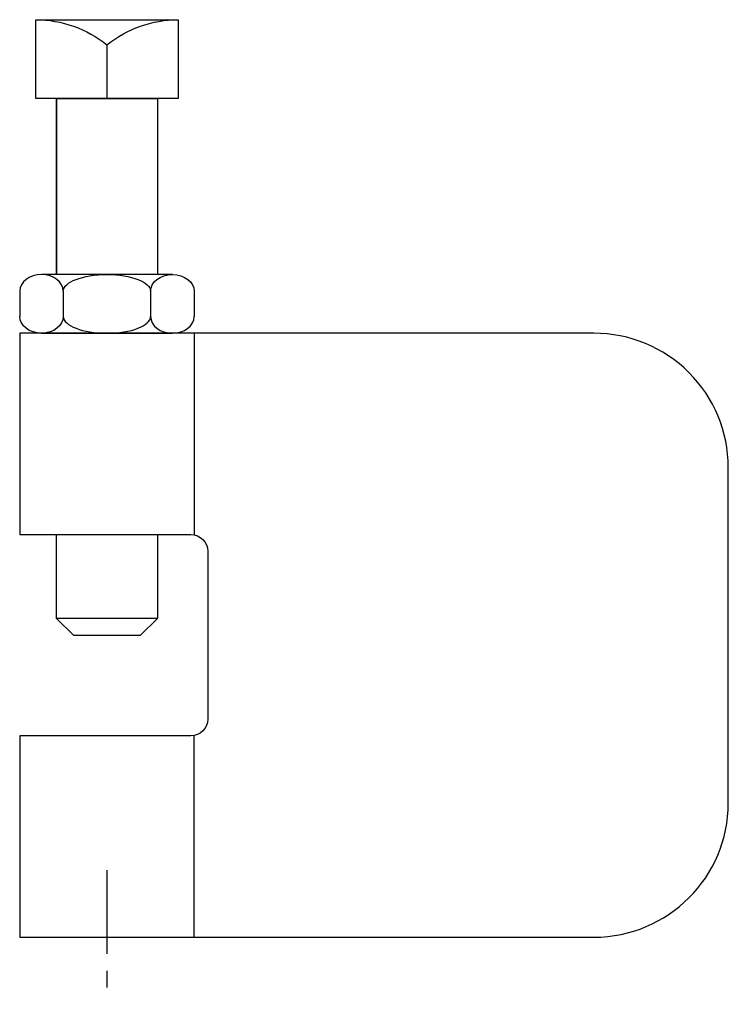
# Model space of a CAD drawing. Extents: x 15 to 201, y 11 to 268.
import ezdxf

# ---------------------------------------------------------------- set-up
doc = ezdxf.new("R2010")
doc.units = 0
doc.header["$MEASUREMENT"] = 0
doc.linetypes.add('AI9-LTYPE1', pattern=[35.103166, 21.939478, -4.387896, 4.387896, -4.387896])
doc.layers.get('0').update_dxf_attribs({"linetype": 'CONTINUOUS'})

msp = doc.modelspace()

# ---------------------------------------------------------------- linework, layer by layer
at = {"color": 7}
for p, q in [((19.57, 268.45), (56.78, 268.45)), ((38.17, 261.87), (38.17, 247.88)), ((25.01, 247.88), (25.01, 201.81)), ((51.34, 247.88), (51.34, 201.81)), ((55.27, 201.81), (21.07, 201.81)), ((15.37, 197.42), (15.37, 190.84)), ((26.77, 197.42), (26.77, 190.84)), ((49.57, 197.42), (49.57, 190.84)), ((60.97, 197.42), (60.97, 190.84)), ((21.07, 186.45), (55.27, 186.45)), ((60.97, 186.45), (60.97, 133.71)), ((60.97, 28.49), (60.97, 81.23))]:
    msp.add_line(p, q, dxfattribs=at)
at = {"color": 253, "linetype": 'AI9-LTYPE1'}
msp.add_line((38.17, 46.04), (38.17, 10.94), dxfattribs=at)
at = {"color": 7}
for points in [[(51.34, 201.81), (25.01, 201.81), (25.01, 247.88), (51.34, 247.88)], [(51.34, 133.8), (51.34, 111.86), (25.01, 111.86), (25.01, 133.8)]]:
    msp.add_lwpolyline(points, close=True, dxfattribs=at)
for points in [[(51.34, 133.8), (51.34, 111.86), (25.01, 111.86), (25.01, 133.8)], [(25.01, 111.86), (29.4, 107.47), (46.95, 107.47), (51.34, 111.86)]]:
    msp.add_lwpolyline(points, dxfattribs=at)
for points, knots in [([(19.57, 268.45), (19.57, 268.45), (19.57, 247.88), (19.57, 247.88), (19.57, 247.88), (56.78, 247.88), (56.78, 247.88), (56.78, 247.88), (56.78, 268.45), (56.78, 268.45), (50.01, 268.45), (43.44, 266.13), (38.17, 261.87), (32.91, 266.13), (26.34, 268.45), (19.57, 268.45)], [0, 0, 0, 0, 1, 1, 1, 2, 2, 2, 3, 3, 3, 4, 4, 4, 5, 5, 5, 5]), ([(26.77, 197.42), (26.77, 199.84), (24.22, 201.81), (21.07, 201.81), (17.93, 201.81), (15.37, 199.84), (15.37, 197.42)], [0, 0, 0, 0, 1, 1, 1, 2, 2, 2, 2]), ([(26.77, 197.42), (26.77, 199.84), (31.88, 201.81), (38.17, 201.81), (44.47, 201.81), (49.57, 199.84), (49.57, 197.42)], [0, 0, 0, 0, 1, 1, 1, 2, 2, 2, 2]), ([(49.57, 197.42), (49.57, 199.84), (52.13, 201.81), (55.27, 201.81), (58.42, 201.81), (60.97, 199.84), (60.97, 197.42)], [0, 0, 0, 0, 1, 1, 1, 2, 2, 2, 2]), ([(26.77, 190.84), (26.77, 188.42), (24.22, 186.45), (21.07, 186.45), (17.93, 186.45), (15.37, 188.42), (15.37, 190.84)], [0, 0, 0, 0, 1, 1, 1, 2, 2, 2, 2]), ([(26.77, 190.84), (26.77, 188.42), (31.88, 186.45), (38.17, 186.45), (44.47, 186.45), (49.57, 188.42), (49.57, 190.84)], [0, 0, 0, 0, 1, 1, 1, 2, 2, 2, 2]), ([(49.57, 190.84), (49.57, 188.42), (52.13, 186.45), (55.27, 186.45), (58.42, 186.45), (60.97, 188.42), (60.97, 190.84)], [0, 0, 0, 0, 1, 1, 1, 2, 2, 2, 2]), ([(60.11, 81.14), (62.54, 81.14), (64.5, 83.11), (64.5, 85.53), (64.5, 85.53), (64.5, 129.41), (64.5, 129.41), (64.5, 131.83), (62.54, 133.8), (60.11, 133.8), (60.11, 133.8), (15.37, 133.8), (15.37, 133.8), (15.37, 133.8), (15.37, 186.45), (15.37, 186.45), (15.37, 186.45), (165.42, 186.45), (165.42, 186.45), (174.73, 186.45), (183.66, 182.75), (190.24, 176.17), (196.83, 169.59), (200.53, 160.66), (200.53, 151.35), (200.53, 151.35), (200.53, 63.59), (200.53, 63.59), (200.53, 44.2), (184.81, 28.49), (165.42, 28.49), (165.42, 28.49), (15.37, 28.49), (15.37, 28.49), (15.37, 28.49), (15.37, 81.14), (15.37, 81.14), (15.37, 81.14), (60.11, 81.14), (60.11, 81.14)], [0, 0, 0, 0, 1, 1, 1, 2, 2, 2, 3, 3, 3, 4, 4, 4, 5, 5, 5, 6, 6, 6, 7, 7, 7, 8, 8, 8, 9, 9, 9, 10, 10, 10, 11, 11, 11, 12, 12, 12, 13, 13, 13, 13])]:
    msp.add_open_spline(points, degree=3, knots=knots, dxfattribs=at)

doc.saveas('drawing.dxf')
